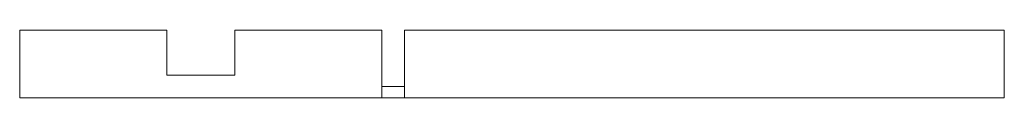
# Paper-space layout '_Right' of a CAD drawing. Header units: inches. Extents: x 9.1 to 20, y -0.8 to 0.
import ezdxf

# ---------------------------------------------------------------- set-up
doc = ezdxf.new("R2010")
doc.units = ezdxf.units.IN
doc.header["$MEASUREMENT"] = 0

psp = doc.layouts.new('_Right')

# ---------------------------------------------------------------- linework, layer by layer
at = {"color": 7, "linetype": 'Continuous', "lineweight": 15}
for p, q in [((9.122, 0), (10.747, 0)), ((9.122, -0.75), (9.122, 0)), ((10.747, -0.5), (10.747, 0)), ((11.497, 0), (13.122, 0)), ((11.497, -0.5), (11.497, 0)), ((13.122, -0.75), (13.122, 0)), ((13.372, 0), (20, 0)), ((13.372, -0.75), (13.372, 0)), ((20, -0.75), (20, 0)), ((10.747, -0.5), (11.497, -0.5)), ((13.372, -0.625), (13.122, -0.625)), ((9.122, -0.75), (20, -0.75))]:
    psp.add_line(p, q, dxfattribs=at)

doc.saveas('drawing.dxf')
